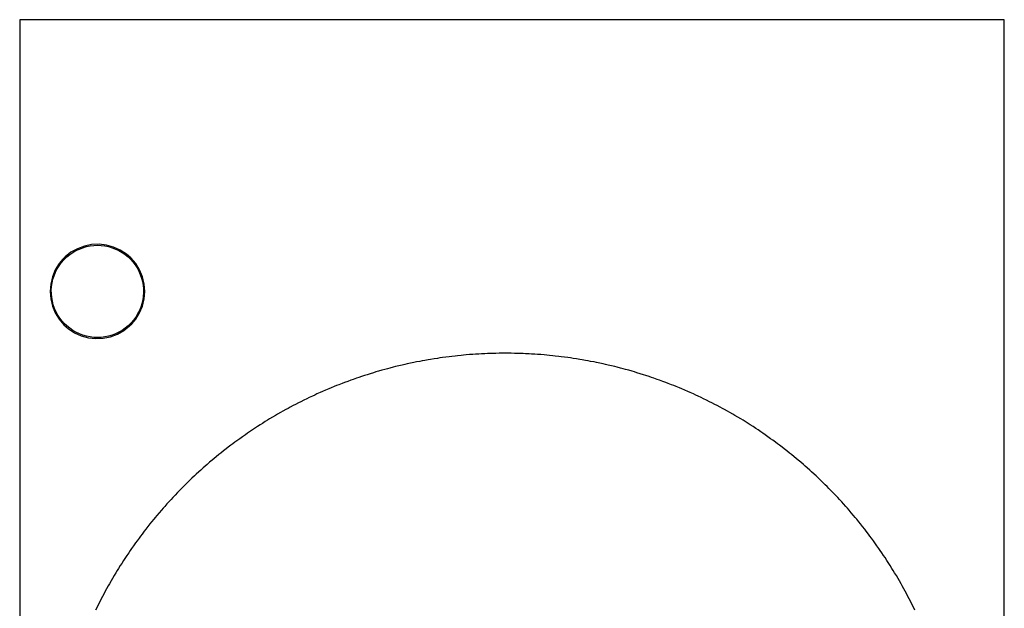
# Model space of a CAD drawing. Extents: x 0 to 216, y 0 to 279.
# Tile 2 of 2: x 0 to 216, y 150 to 279. Entities that reach past the tile are written whole.
import ezdxf

# ---------------------------------------------------------------- set-up
doc = ezdxf.new("R2010")
doc.units = 0

msp = doc.modelspace()

# ---------------------------------------------------------------- linework, layer by layer
at = {"layer": 'annotation', "color": 1}
for p, q in [((6.868166, 220.872208), (6.868166, 220.955385)), ((6.868166, 220.955385), (6.95112, 220.955385)), ((6.909643, 220.872208), (6.868166, 220.872208)), ((6.868166, 220.768604), (6.909643, 220.768604)), ((6.91709, 220.871543), (6.909643, 220.872208)), ((6.909643, 220.768604), (6.917087, 220.769273)), ((6.909643, 220.768604), (6.909643, 220.768604)), ((6.917087, 220.769273), (6.924098, 220.771203)), ((6.924103, 220.869623), (6.91709, 220.871543)), ((6.924098, 220.771203), (6.930558, 220.774275)), ((6.930563, 220.866564), (6.924103, 220.869623)), ((6.930558, 220.774275), (6.936348, 220.778373)), ((6.936353, 220.862483), (6.930563, 220.866564)), ((6.936348, 220.778373), (6.941351, 220.783379)), ((6.941355, 220.857495), (6.936353, 220.862483)), ((6.941351, 220.783379), (6.945447, 220.789174)), ((6.94545, 220.851716), (6.941355, 220.857495)), ((6.945447, 220.789174), (6.94852, 220.795643)), ((6.948521, 220.845262), (6.94545, 220.851716)), ((6.94852, 220.795643), (6.95045, 220.802666)), ((6.95045, 220.838248), (6.948521, 220.845262)), ((6.95112, 220.83079), (6.95045, 220.838248)), ((6.95045, 220.802666), (6.95112, 220.810128)), ((6.95112, 220.810128), (6.95112, 220.83079)), ((6.95112, 220.83079), (6.95112, 220.83079))]:
    msp.add_line(p, q, dxfattribs=at)
at = {"layer": 'boundary', "color": 5}
for p, q in [((12.661037, 229.188882), (11.247511, 228.387878)), ((14.182462, 229.758904), (12.661037, 229.188882)), ((15.774332, 230.083907), (14.182462, 229.758904)), ((17.397438, 230.155886), (15.774332, 230.083907)), ((19.011822, 229.973062), (17.397438, 230.155886)), ((20.577737, 229.539946), (19.011822, 229.973062)), ((22.056612, 228.867203), (20.577737, 229.539946)), ((23.412046, 227.971397), (22.056612, 228.867203)), ((9.475659, 226.874581), (8.649074, 225.906768)), ((9.976689, 227.37561), (9.475659, 226.874581)), ((11.247511, 228.387878), (9.976689, 227.37561)), ((24.379859, 227.144812), (23.412046, 227.971397)), ((25.437242, 225.906768), (24.379859, 227.144812)), ((8.649074, 225.906768), (7.798384, 224.518556)), ((26.287932, 224.518556), (25.437242, 225.906768)), ((7.175326, 223.014366), (6.795245, 221.431217)), ((7.798384, 224.518556), (7.175326, 223.014366)), ((26.91099, 223.014366), (26.287932, 224.518556)), ((27.291071, 221.431217), (26.91099, 223.014366)), ((6.795245, 221.431217), (6.6675, 219.808111)), ((27.418816, 219.808111), (27.291071, 221.431217)), ((6.6675, 219.808111), (6.795246, 218.185005)), ((6.795246, 218.185005), (7.175326, 216.601856)), ((26.91099, 216.601856), (27.291071, 218.185005)), ((27.291071, 218.185005), (27.418816, 219.808111)), ((7.175326, 216.601856), (7.798384, 215.097666)), ((26.287932, 215.097666), (26.91099, 216.601856)), ((7.798384, 215.097666), (8.649074, 213.709455)), ((25.437242, 213.709455), (26.287932, 215.097666)), ((8.649074, 213.709455), (9.706457, 212.47141)), ((9.706457, 212.47141), (10.67427, 211.644825)), ((10.67427, 211.644825), (12.029704, 210.74902)), ((22.838806, 211.228345), (24.109628, 212.240612)), ((24.109628, 212.240612), (24.610657, 212.741642)), ((24.610657, 212.741642), (25.437242, 213.709455)), ((12.029704, 210.74902), (13.508579, 210.076276)), ((13.508579, 210.076276), (15.074494, 209.64316)), ((15.074494, 209.64316), (16.688878, 209.460336)), ((16.688878, 209.460336), (18.311984, 209.532315)), ((18.311984, 209.532315), (19.903855, 209.857318)), ((19.903855, 209.857318), (21.425279, 210.42734)), ((21.425279, 210.42734), (22.838806, 211.228345)), ((91.590257, 205.140916), (90.851099, 205.028761)), ((92.142661, 205.224695), (91.590257, 205.140916)), ((92.696111, 205.30124), (92.142661, 205.224695)), ((93.436653, 205.403642), (92.696111, 205.30124)), ((94.178459, 205.496362), (93.436653, 205.403642)), ((94.732867, 205.565666), (94.178459, 205.496362)), ((95.475822, 205.648697), (94.732867, 205.565666)), ((96.031059, 205.710728), (95.475822, 205.648697)), ((96.775043, 205.784014), (96.031059, 205.710728)), ((97.331079, 205.838801), (96.775043, 205.784014)), ((97.887771, 205.886272), (97.331079, 205.838801)), ((98.632657, 205.949806), (97.887771, 205.886272)), ((99.378308, 206.003539), (98.632657, 205.949806)), ((99.935576, 206.043728), (99.378308, 206.003539)), ((100.68187, 206.087768), (99.935576, 206.043728)), ((101.239618, 206.120679), (100.68187, 206.087768)), ((101.986418, 206.154911), (101.239618, 206.120679)), ((102.544545, 206.180497), (101.986418, 206.154911)), ((103.102964, 206.198762), (102.544545, 206.180497)), ((103.850154, 206.223193), (103.102964, 206.198762)), ((104.408761, 206.234176), (103.850154, 206.223193)), ((105.156204, 206.248855), (104.408761, 206.234176)), ((105.903774, 206.253792), (105.156204, 206.248855)), ((106.462477, 206.257453), (105.903774, 206.253792)), ((107.021179, 206.253792), (106.462477, 206.257453)), ((107.768749, 206.248855), (107.021179, 206.253792)), ((108.516192, 206.234175), (107.768749, 206.248855)), ((109.074799, 206.223193), (108.516192, 206.234175)), ((109.82199, 206.198762), (109.074799, 206.223193)), ((110.380409, 206.180497), (109.82199, 206.198762)), ((110.938535, 206.154911), (110.380409, 206.180497)), ((111.685336, 206.120679), (110.938535, 206.154911)), ((112.243083, 206.087769), (111.685336, 206.120679)), ((112.989377, 206.043728), (112.243083, 206.087769)), ((113.546645, 206.003539), (112.989377, 206.043728)), ((114.292296, 205.949806), (113.546645, 206.003539)), ((115.037182, 205.886272), (114.292296, 205.949806)), ((115.593875, 205.838801), (115.037182, 205.886272)), ((116.14991, 205.784014), (115.593875, 205.838801)), ((116.893895, 205.710727), (116.14991, 205.784014)), ((117.449131, 205.648697), (116.893895, 205.710727)), ((118.192086, 205.565666), (117.449131, 205.648697)), ((118.746495, 205.496362), (118.192086, 205.565666)), ((119.4883, 205.403642), (118.746495, 205.496362)), ((120.228842, 205.30124), (119.4883, 205.403642)), ((120.782292, 205.224695), (120.228842, 205.30124)), ((121.334696, 205.140915), (120.782292, 205.224695)), ((122.073855, 205.028761), (121.334696, 205.140915)), ((81.174244, 202.998059), (80.633652, 202.857006)), ((81.897638, 203.1868), (81.174244, 202.998059)), ((82.44006, 203.32079), (81.897638, 203.1868)), ((83.165801, 203.500089), (82.44006, 203.32079)), ((83.893889, 203.669824), (83.165801, 203.500089)), ((84.438011, 203.796671), (83.893889, 203.669824)), ((84.983746, 203.916409), (84.438011, 203.796671)), ((85.713939, 204.076635), (84.983746, 203.916409)), ((86.44618, 204.227295), (85.713939, 204.076635)), ((86.993439, 204.339887), (86.44618, 204.227295)), ((87.727603, 204.480918), (86.993439, 204.339887)), ((88.276258, 204.586358), (87.727603, 204.480918)), ((88.826265, 204.684566), (88.276258, 204.586358)), ((89.562235, 204.815971), (88.826265, 204.684566)), ((90.113505, 204.906982), (89.562235, 204.815971)), ((90.851099, 205.028761), (90.113505, 204.906982)), ((122.811449, 204.906982), (122.073855, 205.028761)), ((123.362719, 204.815971), (122.811449, 204.906982)), ((124.098689, 204.684566), (123.362719, 204.815971)), ((124.648695, 204.586358), (124.098689, 204.684566)), ((125.19735, 204.480918), (124.648695, 204.586358)), ((125.931514, 204.339887), (125.19735, 204.480918)), ((126.478774, 204.227295), (125.931514, 204.339887)), ((127.211014, 204.076635), (126.478774, 204.227295)), ((127.941207, 203.916409), (127.211014, 204.076635)), ((128.486942, 203.796671), (127.941207, 203.916409)), ((129.031064, 203.669824), (128.486942, 203.796671)), ((129.759152, 203.500088), (129.031064, 203.669824)), ((130.484894, 203.32079), (129.759152, 203.500088)), ((131.027315, 203.1868), (130.484894, 203.32079)), ((131.75071, 202.998059), (131.027315, 203.1868)), ((132.291301, 202.857006), (131.75071, 202.998059)), ((74.384459, 200.961322), (73.856552, 200.778248)), ((74.914676, 201.13742), (74.384459, 200.961322)), ((75.624171, 201.373099), (74.914676, 201.13742)), ((76.156654, 201.542313), (75.624171, 201.373099)), ((76.869099, 201.768661), (76.156654, 201.542313)), ((77.58449, 201.985686), (76.869099, 201.768661)), ((78.119153, 202.147837), (77.58449, 201.985686)), ((78.655909, 202.303015), (78.119153, 202.147837)), ((79.37413, 202.510649), (78.655909, 202.303015)), ((80.094936, 202.708847), (79.37413, 202.510649)), ((80.633652, 202.857006), (80.094936, 202.708847)), ((132.830017, 202.708847), (132.291301, 202.857006)), ((133.550823, 202.510649), (132.830017, 202.708847)), ((134.269045, 202.303015), (133.550823, 202.510649)), ((134.8058, 202.147837), (134.269045, 202.303015)), ((135.340463, 201.985686), (134.8058, 202.147837)), ((136.055854, 201.768661), (135.340463, 201.985686)), ((136.768299, 201.542313), (136.055854, 201.768661)), ((137.300782, 201.373099), (136.768299, 201.542313)), ((138.010277, 201.13742), (137.300782, 201.373099)), ((138.540494, 200.961322), (138.010277, 201.13742)), ((139.068401, 200.778248), (138.540494, 200.961322)), ((68.272598, 198.660961), (67.757811, 198.443799)), ((68.965128, 198.942549), (68.272598, 198.660961)), ((69.482704, 199.152997), (68.965128, 198.942549)), ((70.002982, 199.356646), (69.482704, 199.152997)), ((70.699182, 199.629082), (70.002982, 199.356646)), ((71.222076, 199.825886), (70.699182, 199.629082)), ((71.921764, 200.089237), (71.222076, 199.825886)), ((72.624822, 200.343388), (71.921764, 200.089237)), ((73.150244, 200.533306), (72.624822, 200.343388)), ((73.856552, 200.778248), (73.150244, 200.533306)), ((139.774709, 200.533306), (139.068401, 200.778248)), ((140.300131, 200.343388), (139.774709, 200.533306)), ((141.003189, 200.089237), (140.300131, 200.343388)), ((141.702877, 199.825886), (141.003189, 200.089237)), ((142.225771, 199.629082), (141.702877, 199.825886)), ((142.921971, 199.356646), (142.225771, 199.629082)), ((143.44225, 199.152998), (142.921971, 199.356646)), ((143.959825, 198.942549), (143.44225, 199.152998)), ((144.652355, 198.660961), (143.959825, 198.942549)), ((145.167143, 198.443799), (144.652355, 198.660961)), ((63.499665, 196.53592), (62.996952, 196.292083)), ((64.17649, 196.853366), (63.499665, 196.53592)), ((64.68234, 197.090576), (64.17649, 196.853366)), ((65.191285, 197.321164), (64.68234, 197.090576)), ((65.872259, 197.629704), (65.191285, 197.321164)), ((66.384126, 197.853618), (65.872259, 197.629704)), ((67.069014, 198.15319), (66.384126, 197.853618)), ((67.757811, 198.443799), (67.069014, 198.15319)), ((145.855939, 198.15319), (145.167143, 198.443799)), ((146.540827, 197.853618), (145.855939, 198.15319)), ((147.052694, 197.629704), (146.540827, 197.853618)), ((147.733669, 197.321164), (147.052694, 197.629704)), ((148.242613, 197.090576), (147.733669, 197.321164)), ((148.748463, 196.853366), (148.242613, 197.090576)), ((149.425288, 196.53592), (148.748463, 196.853366)), ((149.928001, 196.292083), (149.425288, 196.53592)), ((59.337177, 194.427359), (58.844448, 194.163994)), ((59.996491, 194.779761), (59.337177, 194.427359)), ((60.492666, 195.036675), (59.996491, 194.779761)), ((61.156555, 195.38041), (60.492666, 195.036675)), ((61.655998, 195.630783), (61.156555, 195.38041)), ((62.324278, 195.965857), (61.655998, 195.630783)), ((62.996952, 196.292083), (62.324278, 195.965857)), ((150.600676, 195.965857), (149.928001, 196.292083)), ((151.268955, 195.630783), (150.600676, 195.965857)), ((151.768398, 195.38041), (151.268955, 195.630783)), ((152.432288, 195.036675), (151.768398, 195.38041)), ((152.928462, 194.779761), (152.432288, 195.036675)), ((153.587777, 194.427359), (152.928462, 194.779761)), ((154.080505, 194.163994), (153.587777, 194.427359)), ((55.437994, 192.226863), (54.798052, 191.840464)), ((56.082989, 192.604893), (55.437994, 192.226863)), ((56.565039, 192.887437), (56.082989, 192.604893)), ((57.21491, 193.25699), (56.565039, 192.887437)), ((57.70058, 193.53317), (57.21491, 193.25699)), ((58.355204, 193.894175), (57.70058, 193.53317)), ((58.844448, 194.163994), (58.355204, 193.894175)), ((154.569749, 193.894175), (154.080505, 194.163994)), ((155.224374, 193.53317), (154.569749, 193.894175)), ((155.710044, 193.25699), (155.224374, 193.53317)), ((156.359915, 192.887437), (155.710044, 193.25699)), ((156.841964, 192.604894), (156.359915, 192.887437)), ((157.48696, 192.226863), (156.841964, 192.604894)), ((158.126901, 191.840465), (157.48696, 192.226863)), ((52.110258, 190.157512), (51.485957, 189.746264)), ((52.739851, 190.560574), (52.110258, 190.157512)), ((53.210436, 190.861819), (52.739851, 190.560574)), ((53.845325, 191.256635), (53.210436, 190.861819)), ((54.319793, 191.551688), (53.845325, 191.256635)), ((54.798052, 191.840464), (54.319793, 191.551688)), ((158.60516, 191.551688), (158.126901, 191.840465)), ((159.079628, 191.256636), (158.60516, 191.551688)), ((159.714517, 190.861819), (159.079628, 191.256636)), ((160.185103, 190.560574), (159.714517, 190.861819)), ((160.814695, 190.157512), (160.185103, 190.560574)), ((161.438996, 189.746265), (160.814695, 190.157512)), ((48.866289, 187.959144), (48.258656, 187.523711)), ((49.479637, 188.386637), (48.866289, 187.959144)), ((49.938019, 188.706103), (49.479637, 188.386637)), ((50.400543, 189.019552), (49.938019, 188.706103)), ((51.019424, 189.438919), (50.400543, 189.019552)), ((51.485957, 189.746264), (51.019424, 189.438919)), ((161.905529, 189.438919), (161.438996, 189.746265)), ((162.524411, 189.019552), (161.905529, 189.438919)), ((162.986934, 188.706103), (162.524411, 189.019552)), ((163.445316, 188.386637), (162.986934, 188.706103)), ((164.058664, 187.959144), (163.445316, 188.386637)), ((164.666298, 187.523711), (164.058664, 187.959144)), ((46.307266, 186.086338), (45.711186, 185.635141)), ((46.752747, 186.423541), (46.307266, 186.086338)), ((47.202585, 186.754904), (46.752747, 186.423541)), ((47.804502, 187.198276), (47.202585, 186.754904)), ((48.258656, 187.523711), (47.804502, 187.198276)), ((165.120451, 187.198276), (164.666298, 187.523711)), ((165.722368, 186.754904), (165.120451, 187.198276)), ((166.172207, 186.423541), (165.722368, 186.754904)), ((166.617687, 186.086338), (166.172207, 186.423541)), ((167.213768, 185.635141), (166.617687, 186.086338)), ((43.081575, 183.543463), (42.649695, 183.188998)), ((43.659482, 184.017704), (43.081575, 183.543463)), ((44.095982, 184.36646), (43.659482, 184.017704)), ((44.680028, 184.833119), (44.095982, 184.36646)), ((45.270152, 185.292137), (44.680028, 184.833119)), ((45.711186, 185.635141), (45.270152, 185.292137)), ((167.654801, 185.292137), (167.213768, 185.635141)), ((168.244926, 184.833119), (167.654801, 185.292137)), ((168.828971, 184.36646), (168.244926, 184.833119)), ((169.265471, 184.017704), (168.828971, 184.36646)), ((169.843379, 183.543463), (169.265471, 184.017704)), ((170.275258, 183.188997), (169.843379, 183.543463)), ((40.663084, 181.492282), (40.245459, 181.121122)), ((41.08555, 181.857906), (40.663084, 181.492282)), ((41.650826, 182.347128), (41.08555, 181.857906)), ((42.222479, 182.828951), (41.650826, 182.347128)), ((42.649695, 183.188998), (42.222479, 182.828951)), ((170.702475, 182.82895), (170.275258, 183.188997)), ((171.274127, 182.347128), (170.702475, 182.82895)), ((171.839403, 181.857906), (171.274127, 182.347128)), ((172.261869, 181.492282), (171.839403, 181.857906)), ((172.679495, 181.121122), (172.261869, 181.492282)), ((38.313782, 179.362224), (37.768183, 178.851159)), ((38.721559, 179.74415), (38.313782, 179.362224)), ((39.273837, 180.247992), (38.721559, 179.74415)), ((39.686624, 180.624557), (39.273837, 180.247992)), ((40.245459, 181.121122), (39.686624, 180.624557)), ((173.23833, 180.624557), (172.679495, 181.121122)), ((173.651116, 180.247991), (173.23833, 180.624557)), ((174.203395, 179.74415), (173.651116, 180.247991)), ((174.611172, 179.362224), (174.203395, 179.74415)), ((175.156771, 178.851159), (174.611172, 179.362224)), ((36.294441, 177.420607), (35.89682, 177.028133)), ((36.826503, 177.945751), (36.294441, 177.420607)), ((37.229263, 178.332997), (36.826503, 177.945751)), ((37.768183, 178.851159), (37.229263, 178.332997)), ((175.695691, 178.332997), (175.156771, 178.851159)), ((176.098451, 177.94575), (175.695691, 178.332997)), ((176.630513, 177.420607), (176.098451, 177.94575)), ((177.028133, 177.028133), (176.630513, 177.420607)), ((34.073794, 175.156771), (33.562729, 174.611171)), ((34.591957, 175.69569), (34.073794, 175.156771)), ((34.979202, 176.098451), (34.591957, 175.69569)), ((35.504346, 176.630512), (34.979202, 176.098451)), ((35.89682, 177.028133), (35.504346, 176.630512)), ((177.420608, 176.630512), (177.028133, 177.028133)), ((177.945751, 176.09845), (177.420608, 176.630512)), ((178.332997, 175.69569), (177.945751, 176.09845)), ((178.851159, 175.15677), (178.332997, 175.69569)), ((179.362224, 174.611171), (178.851159, 175.15677)), ((32.300396, 173.238329), (31.803831, 172.679495)), ((32.676962, 173.651116), (32.300396, 173.238329)), ((33.180803, 174.203394), (32.676962, 173.651116)), ((33.562729, 174.611171), (33.180803, 174.203394)), ((179.744151, 174.203394), (179.362224, 174.611171)), ((180.247992, 173.651116), (179.744151, 174.203394)), ((180.624558, 173.238329), (180.247992, 173.651116)), ((181.121122, 172.679494), (180.624558, 173.238329)), ((30.096003, 170.702475), (29.735956, 170.275258)), ((30.577825, 171.274127), (30.096003, 170.702475)), ((31.067047, 171.839403), (30.577825, 171.274127)), ((31.432671, 172.261869), (31.067047, 171.839403)), ((31.803831, 172.679495), (31.432671, 172.261869)), ((181.492282, 172.261869), (181.121122, 172.679494)), ((181.857906, 171.839402), (181.492282, 172.261869)), ((182.347128, 171.274127), (181.857906, 171.839402)), ((182.828951, 170.702474), (182.347128, 171.274127)), ((183.188998, 170.275258), (182.828951, 170.702474)), ((28.558493, 168.828971), (28.091834, 168.244926)), ((28.907249, 169.265471), (28.558493, 168.828971)), ((29.38149, 169.843378), (28.907249, 169.265471)), ((29.735956, 170.275258), (29.38149, 169.843378)), ((183.543463, 169.843378), (183.188998, 170.275258)), ((184.017704, 169.265471), (183.543463, 169.843378)), ((184.36646, 168.828971), (184.017704, 169.265471)), ((184.83312, 168.244925), (184.36646, 168.828971)), ((26.838615, 166.617687), (26.501412, 166.172206)), ((27.289812, 167.213767), (26.838615, 166.617687)), ((27.632816, 167.654801), (27.289812, 167.213767)), ((28.091834, 168.244926), (27.632816, 167.654801)), ((185.292137, 167.654801), (184.83312, 168.244925)), ((185.635141, 167.213767), (185.292137, 167.654801)), ((186.086338, 166.617687), (185.635141, 167.213767)), ((186.423542, 166.172206), (186.086338, 166.617687)), ((25.401242, 164.666297), (24.965809, 164.058664)), ((25.726677, 165.120451), (25.401242, 164.666297)), ((26.17005, 165.722368), (25.726677, 165.120451)), ((26.501412, 166.172206), (26.17005, 165.722368)), ((186.754904, 165.722368), (186.423542, 166.172206)), ((187.198277, 165.120451), (186.754904, 165.722368)), ((187.523711, 164.666297), (187.198277, 165.120451)), ((187.959144, 164.058664), (187.523711, 164.666297)), ((23.905401, 162.524411), (23.486035, 161.905529)), ((24.21885, 162.986934), (23.905401, 162.524411)), ((24.538316, 163.445316), (24.21885, 162.986934)), ((24.965809, 164.058664), (24.538316, 163.445316)), ((188.386637, 163.445316), (187.959144, 164.058664)), ((188.706103, 162.986934), (188.386637, 163.445316)), ((189.019552, 162.524411), (188.706103, 162.986934)), ((189.438919, 161.905529), (189.019552, 162.524411)), ((22.364379, 160.185102), (22.063134, 159.714517)), ((22.767441, 160.814695), (22.364379, 160.185102)), ((23.178688, 161.438996), (22.767441, 160.814695)), ((23.486035, 161.905529), (23.178688, 161.438996)), ((189.746265, 161.438995), (189.438919, 161.905529)), ((190.157513, 160.814695), (189.746265, 161.438995)), ((190.560574, 160.185102), (190.157513, 160.814695)), ((190.861819, 159.714517), (190.560574, 160.185102)), ((21.084489, 158.126901), (20.69809, 157.486959)), ((21.373265, 158.60516), (21.084489, 158.126901)), ((21.668318, 159.079628), (21.373265, 158.60516)), ((22.063134, 159.714517), (21.668318, 159.079628)), ((191.256636, 159.079628), (190.861819, 159.714517)), ((191.551688, 158.60516), (191.256636, 159.079628)), ((191.840465, 158.126901), (191.551688, 158.60516)), ((192.226864, 157.486959), (191.840465, 158.126901)), ((19.667964, 155.710043), (19.391783, 155.224373)), ((20.037516, 156.359914), (19.667964, 155.710043)), ((20.32006, 156.841964), (20.037516, 156.359914)), ((20.69809, 157.486959), (20.32006, 156.841964)), ((192.604894, 156.841964), (192.226864, 157.486959)), ((192.887437, 156.359914), (192.604894, 156.841964)), ((193.25699, 155.710043), (192.887437, 156.359914)), ((193.53317, 155.224373), (193.25699, 155.710043)), ((18.497594, 153.587776), (18.145192, 152.928462)), ((18.76096, 154.080505), (18.497594, 153.587776)), ((19.030777, 154.569749), (18.76096, 154.080505)), ((19.391783, 155.224373), (19.030777, 154.569749)), ((193.894176, 154.569749), (193.53317, 155.224373)), ((194.163993, 154.080505), (193.894176, 154.569749)), ((194.427359, 153.587776), (194.163993, 154.080505)), ((194.779761, 152.928462), (194.427359, 153.587776)), ((17.29417, 151.268955), (16.959096, 150.600676)), ((17.544543, 151.768397), (17.29417, 151.268955)), ((17.888278, 152.432287), (17.544543, 151.768397)), ((18.145192, 152.928462), (17.888278, 152.432287)), ((195.036675, 152.432288), (194.779761, 152.928462)), ((195.38041, 151.768398), (195.036675, 152.432288)), ((195.630783, 151.268955), (195.38041, 151.768398)), ((195.965858, 150.600676), (195.630783, 151.268955)), ((16.959096, 150.600676), (16.63287, 149.928001)), ((196.292083, 149.928001), (195.965858, 150.600676))]:
    msp.add_line(p, q, dxfattribs=at)
at = {"layer": 'frame', "color": 5}
for p, q in [((215.9, 279.4), (0, 279.4)), ((0, 279.4), (0, 0)), ((215.9, 0), (215.9, 279.4))]:
    msp.add_line(p, q, dxfattribs=at)
at = {"layer": 'hole', "color": 5}
for p, q in [((12.341895, 228.765624), (13.077924, 229.114869)), ((13.077924, 229.114869), (13.839663, 229.403758)), ((13.839663, 229.403758), (14.622175, 229.630415)), ((14.622175, 229.630415), (15.420395, 229.793375)), ((15.420395, 229.793375), (16.229137, 229.89157)), ((16.229137, 229.89157), (17.043158, 229.924378)), ((17.043158, 229.924378), (17.857179, 229.89157)), ((17.857179, 229.89157), (18.665921, 229.793375)), ((18.665921, 229.793375), (19.464142, 229.630415)), ((19.464142, 229.630415), (20.246653, 229.403758)), ((20.246653, 229.403758), (21.008392, 229.114869)), ((21.008392, 229.114869), (21.744421, 228.765624)), ((9.123875, 226.095414), (9.655477, 226.712263)), ((9.655477, 226.712263), (10.334829, 227.380245)), ((10.334829, 227.380245), (10.965886, 227.895491)), ((10.965886, 227.895491), (11.636361, 228.358276)), ((11.636361, 228.358276), (12.341895, 228.765624)), ((21.744421, 228.765624), (22.449955, 228.358276)), ((22.449955, 228.358276), (23.12043, 227.895491)), ((23.12043, 227.895491), (23.751488, 227.380245)), ((23.751488, 227.380245), (24.339031, 226.815893)), ((24.339031, 226.815893), (24.787462, 226.309724)), ((7.849347, 224.017509), (8.217872, 224.743655)), ((8.217872, 224.743655), (8.64364, 225.43779)), ((8.64364, 225.43779), (9.123875, 226.095414)), ((24.787462, 226.309724), (25.285509, 225.665485)), ((25.285509, 225.665485), (25.730109, 224.983259)), ((25.730109, 224.983259), (26.118363, 224.267467)), ((7.109125, 221.694969), (7.293169, 222.488208)), ((7.293169, 222.488208), (7.540441, 223.264068)), ((7.540441, 223.264068), (7.849347, 224.017509)), ((26.118363, 224.267467), (26.447766, 223.522759)), ((26.447766, 223.522759), (26.716173, 222.753956)), ((26.716173, 222.753956), (26.92185, 221.966049)), ((6.935098, 220.077004), (6.989512, 220.889491)), ((6.989512, 220.889491), (7.109125, 221.694969)), ((26.92185, 221.966049), (27.063457, 221.164145)), ((27.063457, 221.164145), (27.140078, 220.35345)), ((27.140078, 220.35345), (27.151218, 219.539218)), ((6.946238, 219.262773), (6.935098, 220.077004)), ((7.02286, 218.452077), (6.946238, 219.262773)), ((7.164466, 217.650174), (7.02286, 218.452077)), ((27.096805, 218.726731), (26.977192, 217.921253)), ((27.151218, 219.539218), (27.096805, 218.726731)), ((7.370143, 216.862266), (7.164466, 217.650174)), ((7.63855, 216.093463), (7.370143, 216.862266)), ((7.967954, 215.348755), (7.63855, 216.093463)), ((26.545875, 216.352154), (26.236969, 215.598713)), ((26.793148, 217.128014), (26.545875, 216.352154)), ((26.977192, 217.921253), (26.793148, 217.128014)), ((8.356208, 214.632963), (7.967954, 215.348755)), ((8.800807, 213.950737), (8.356208, 214.632963)), ((9.298854, 213.306498), (8.800807, 213.950737)), ((25.442676, 214.178432), (24.962441, 213.520808)), ((25.868444, 214.872567), (25.442676, 214.178432)), ((26.236969, 215.598713), (25.868444, 214.872567)), ((9.747286, 212.80033), (9.298854, 213.306498)), ((10.334829, 212.235977), (9.747286, 212.80033)), ((10.965886, 211.720732), (10.334829, 212.235977)), ((11.636361, 211.257946), (10.965886, 211.720732)), ((23.12043, 211.720732), (22.449955, 211.257946)), ((23.751488, 212.235977), (23.12043, 211.720732)), ((24.430839, 212.903959), (23.751488, 212.235977)), ((24.962441, 213.520808), (24.430839, 212.903959)), ((12.341895, 210.850598), (11.636361, 211.257946)), ((13.077924, 210.501353), (12.341895, 210.850598)), ((13.839663, 210.212464), (13.077924, 210.501353)), ((14.622175, 209.985808), (13.839663, 210.212464)), ((15.420395, 209.822847), (14.622175, 209.985808)), ((16.229137, 209.724652), (15.420395, 209.822847)), ((17.043158, 209.691844), (16.229137, 209.724652)), ((17.857179, 209.724652), (17.043158, 209.691844)), ((18.665921, 209.822847), (17.857179, 209.724652)), ((19.464142, 209.985808), (18.665921, 209.822847)), ((20.246653, 210.212464), (19.464142, 209.985808)), ((21.008392, 210.501353), (20.246653, 210.212464)), ((21.744421, 210.850598), (21.008392, 210.501353)), ((22.449955, 211.257946), (21.744421, 210.850598))]:
    msp.add_line(p, q, dxfattribs=at)

doc.saveas('drawing.dxf')
